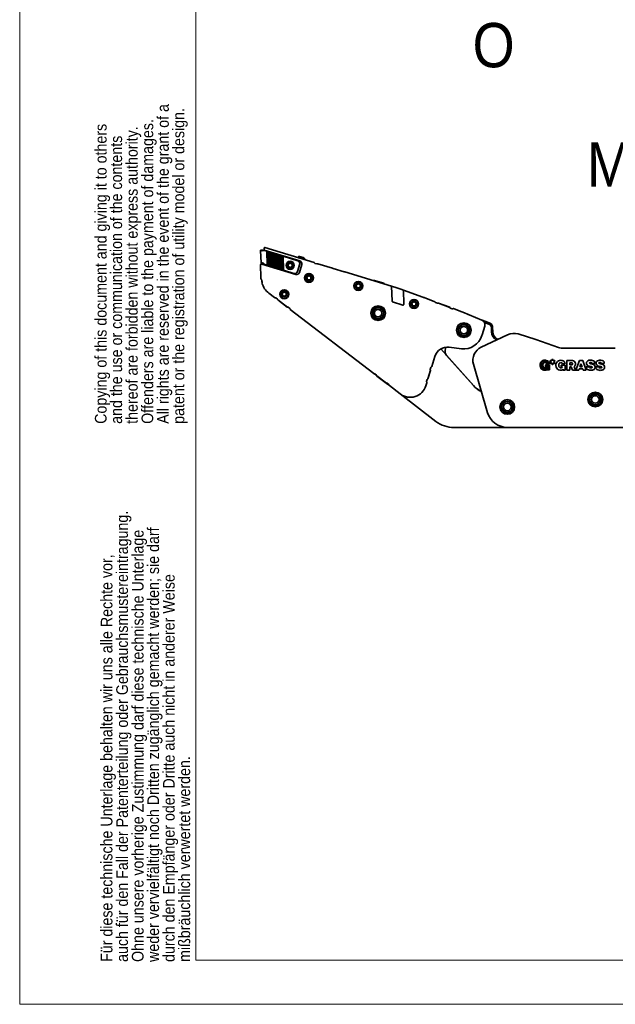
# Model space of a CAD drawing. Header units: millimetres. Extents: x 0 to 594, y 0 to 420.
# Tile 1 of 73: x 0 to 68, y 0 to 112. Entities that reach past the tile are written whole.
import ezdxf

# ---------------------------------------------------------------- set-up
doc = ezdxf.new("R2010")
doc.units = ezdxf.units.MM
doc.linetypes.add('SLD-Durchgehend', pattern=[0])
doc.styles.add('SLDTEXTSTYLE0', font='GOTHIC.TTF', dxfattribs={"width": 0.913})

# ---------------------------------------------------------------- blocks, each defined once
blk = doc.blocks.new('SW_NOTE_0_7')
at = {"color": 0, "linetype": 'Continuous', "lineweight": 0, "char_height": 1.3229, "attachment_point": 1, "rotation": 90, "style": 'SLDTEXTSTYLE0'}
for s, insert in [('patent or the registration of utility model or design.', (7.13, 0)), ('All rights are reserved in the event of the grant of a', (5.37, 0)), ('Copying of this document and giving it to others', (-1.69, 0)), ('thereof are forbidden without express authority. ', (1.84, 0)), ('Offenders are liable to the payment of damages. ', (3.6, 0)), ('and the use or communication of the contents ', (0.07, 0))]:
    blk.add_mtext(s, dxfattribs=dict(at, insert=insert))
blk = doc.blocks.new('SW_NOTE_0_8')
at = {"color": 0, "linetype": 'Continuous', "lineweight": 0, "char_height": 1.3229, "attachment_point": 1, "rotation": 90, "style": 'SLDTEXTSTYLE0'}
for s, insert in [('auch für den Fall der Patenterteilung oder Gebrauchsmustereintragung. ', (0.07, 0)), ('weder vervielfältigt noch Dritten zugänglich gemacht werden; sie darf', (3.6, 0)), ('Ohne unsere vorherige Zustimmung darf diese technische Unterlage ', (1.84, 0)), ('Für diese technische Unterlage behalten wir uns alle Rechte vor, ', (-1.69, 0)), ('durch den Empfänger oder Dritte auch nicht in anderer Weise', (5.37, 0)), ('mißbräuchlich verwertet werden.', (7.13, 0))]:
    blk.add_mtext(s, dxfattribs=dict(at, insert=insert))

msp = doc.modelspace()

# ---------------------------------------------------------------- linework, layer by layer
at = {"color": 7, "linetype": 'SLD-Durchgehend', "lineweight": 18}
for p, q in [((0.00002, -0.000074), (0.00002, 419.999926)), ((20.00002, 4.999926), (20.00002, 414.999926)), ((20.00002, 4.999926), (589.00002, 4.999926)), ((594.00002, -0.000074), (0.00002, -0.000074))]:
    msp.add_line(p, q, dxfattribs=at)
at = {"color": 7, "linetype": 'SLD-Durchgehend', "lineweight": 35}
for p, q in [((27.342673, 85.554939), (27.542577, 85.561014)), ((27.344809, 85.484576), (27.544713, 85.490646)), ((27.344809, 85.484576), (27.387029, 84.094839)), ((27.744855, 85.62117), (27.740206, 85.774478)), ((31.78611, 84.315923), (27.746991, 85.550807)), ((27.748054, 85.51562), (27.746991, 85.550807)), ((27.74859, 85.497868), (27.748054, 85.51562)), ((28.048541, 85.406325), (27.755475, 85.495926)), ((33.413058, 84.132221), (27.826335, 85.840257)), ((28.048541, 85.406325), (28.096642, 83.823082)), ((28.218007, 83.785978), (28.169916, 85.369221)), ((28.239802, 85.347853), (28.169916, 85.369221)), ((28.239802, 85.347853), (28.287903, 83.764609)), ((28.431063, 85.289376), (28.361177, 85.310744)), ((28.409268, 83.727506), (28.361177, 85.310744)), ((28.431063, 85.289376), (28.479164, 83.706137)), ((28.600529, 83.669028), (28.552438, 85.252272)), ((28.622325, 85.230904), (28.552438, 85.252272)), ((28.622325, 85.230904), (28.670426, 83.64766)), ((28.791791, 83.610556), (28.74369, 85.193795)), ((28.813586, 85.172426), (28.74369, 85.193795)), ((28.813586, 85.172426), (28.861687, 83.589188)), ((28.983052, 83.552079), (28.934951, 85.135323)), ((29.004848, 85.113954), (28.934951, 85.135323)), ((29.004848, 85.113954), (29.052949, 83.530711)), ((29.196109, 85.055482), (29.126213, 85.07685)), ((29.174314, 83.493607), (29.126213, 85.07685)), ((29.196109, 85.055482), (29.24421, 83.472239)), ((29.365575, 83.43513), (29.317474, 85.018373)), ((29.38737, 84.997005), (29.317474, 85.018373)), ((29.38737, 84.997005), (29.435471, 83.413762)), ((29.578632, 84.938533), (29.508735, 84.959901)), ((29.556836, 83.376658), (29.508735, 84.959901)), ((29.578632, 84.938533), (29.626723, 83.355289)), ((29.769893, 84.880056), (29.699997, 84.901424)), ((29.748098, 83.318186), (29.699997, 84.901424)), ((29.769893, 84.880056), (29.817984, 83.296812)), ((27.374621, 82.435222), (27.331199, 83.866658)), ((27.390764, 83.971701), (27.590678, 83.977771)), ((27.460382, 83.965323), (31.318312, 82.785837)), ((27.829553, 83.90474), (28.096642, 83.823082)), ((28.218007, 83.785978), (28.287903, 83.764609)), ((31.548357, 84.336327), (29.891258, 84.842952)), ((29.939359, 83.259708), (29.891258, 84.842952)), ((31.526025, 83.123179), (31.785971, 83.973444)), ((31.734542, 83.007144), (32.007422, 83.899698)), ((31.784023, 84.029189), (31.785971, 83.973444)), ((33.502008, 84.042288), (33.725138, 83.974065)), ((35.478925, 83.50062), (33.83033, 84.004647)), ((28.409268, 83.727506), (28.479164, 83.706137)), ((28.600529, 83.669028), (28.670426, 83.64766)), ((28.791791, 83.610556), (28.861687, 83.589188)), ((28.983052, 83.552079), (29.052949, 83.530711)), ((29.174314, 83.493607), (29.24421, 83.472239)), ((29.365575, 83.43513), (29.435471, 83.413762)), ((29.556836, 83.376658), (29.626723, 83.355289)), ((29.748098, 83.318186), (29.817984, 83.296812)), ((29.939359, 83.259708), (31.109796, 82.901872)), ((36.808745, 83.094057), (35.570478, 83.472631)), ((42.201912, 81.445199), (36.900297, 83.066068)), ((40.17301, 82.108713), (40.089543, 82.105797)), ((41.307981, 81.780704), (40.282096, 82.094348)), ((41.381861, 81.695916), (41.371897, 81.721432)), ((28.286433, 80.654812), (28.931613, 80.15975)), ((42.201912, 81.445199), (42.253102, 79.757707)), ((42.797154, 81.263216), (42.201912, 81.445199)), ((43.54921, 81.004969), (43.266019, 81.107102)), ((43.597475, 79.413873), (43.54921, 81.004969)), ((45.750261, 80.211164), (43.54921, 81.004969)), ((29.24868, 79.992082), (29.056485, 80.139564)), ((30.355916, 79.06684), (29.28487, 79.888683)), ((29.287672, 79.907543), (30.37341, 79.074424)), ((42.323813, 79.665111), (43.468287, 79.315212)), ((47.121456, 79.694933), (45.887963, 80.160361)), ((47.20446, 79.599487), (47.424928, 79.516298)), ((48.79813, 79.044473), (47.517315, 79.527752)), ((47.531864, 79.540081), (48.795353, 79.063333)), ((30.657357, 78.911162), (30.465161, 79.058644)), ((30.709173, 78.795773), (40.170784, 71.535629)), ((48.85992, 78.97484), (49.092403, 78.887122)), ((50.041989, 78.592948), (49.217766, 78.903945)), ((52.447767, 77.614662), (50.29138, 78.495012)), ((50.833613, 78.273656), (51.098725, 78.165414)), ((52.455793, 77.611314), (52.488367, 77.598012)), ((52.897777, 77.430851), (52.488367, 77.598012)), ((52.847371, 77.30741), (53.310276, 77.118403)), ((52.897777, 77.430851), (53.360676, 77.241845)), ((55.360392, 75.948185), (52.379291, 74.547009)), ((52.476402, 75.946074), (52.775493, 76.924356)), ((53.538249, 76.786927), (53.549206, 76.283695)), ((53.671554, 76.789828), (53.682507, 76.286596)), ((58.564266, 75.418072), (56.557944, 76.033266)), ((52.441473, 75.839849), (52.432632, 75.842551)), ((61.127579, 74.499619), (58.564266, 75.418072)), ((47.783102, 74.344269), (51.52077, 70.135444)), ((48.280026, 74.003788), (48.306173, 74.534468)), ((50.126657, 74.359299), (48.744123, 74.541312)), ((67.591102, 74.435986), (61.464067, 74.441012)), ((47.113876, 73.492703), (46.759219, 72.332662)), ((48.406115, 73.646562), (51.503525, 70.170302)), ((51.498841, 72.594853), (53.101058, 67.106224)), ((59.802577, 72.641474), (60.122923, 72.64121)), ((59.851637, 72.708648), (60.037589, 72.708494)), ((60.330506, 72.860114), (60.223088, 72.798209)), ((60.223193, 72.922187), (60.330506, 72.860114)), ((60.286473, 72.688224), (60.393875, 72.750113)), ((60.394054, 72.970029), (60.286771, 73.032093)), ((60.393875, 72.750113), (60.393771, 72.62617)), ((60.394159, 73.093977), (60.394054, 72.970029)), ((60.520729, 72.626066), (60.520828, 72.750014)), ((60.520828, 72.750014), (60.628147, 72.687936)), ((60.521012, 72.969895), (60.521111, 73.093873)), ((60.62841, 73.03179), (60.521012, 72.969895)), ((60.584412, 72.859905), (60.691794, 72.921784)), ((60.69172, 72.797827), (60.584412, 72.859905)), ((61.58947, 72.633268), (61.905494, 72.633194)), ((62.091222, 73.032649), (62.090323, 71.940498)), ((62.598194, 73.032232), (62.091222, 73.032649)), ((62.420428, 72.770682), (62.420235, 72.531513)), ((62.627867, 72.770508), (62.420428, 72.770682)), ((63.508342, 73.031487), (63.122209, 71.939649)), ((63.887264, 73.031174), (63.508342, 73.031487)), ((63.692079, 72.648373), (63.569998, 72.306545)), ((63.813518, 72.306347), (63.692079, 72.648373)), ((64.271654, 71.938705), (63.887264, 73.031174)), ((64.939743, 72.695818), (65.260406, 72.695555)), ((66.021786, 72.694929), (66.342444, 72.694666)), ((40.170784, 71.535629), (40.524041, 71.264567)), ((40.487851, 71.367961), (40.295656, 71.515443)), ((46.313132, 70.930592), (46.6158, 71.92057)), ((46.629032, 71.906846), (46.331779, 70.934573)), ((46.66928, 72.243712), (46.59845, 72.012034)), ((59.662571, 72.545774), (59.662387, 72.320155)), ((59.662387, 72.320155), (59.798495, 72.320046)), ((60.140089, 72.545381), (59.662571, 72.545774)), ((59.734648, 72.471114), (59.734583, 72.392912)), ((59.734583, 72.392912), (59.878151, 72.392793)), ((60.064848, 72.470841), (59.734648, 72.471114)), ((59.892183, 72.008979), (59.892138, 71.949027)), ((59.892138, 71.949027), (60.139597, 71.948823)), ((59.964836, 72.233535), (59.964662, 72.023528)), ((59.964662, 72.023528), (60.06448, 72.023448)), ((60.06448, 72.023448), (60.064848, 72.470841)), ((60.139597, 71.948823), (60.140089, 72.545381)), ((61.458762, 72.510507), (61.458598, 72.311905)), ((61.458598, 72.311905), (61.594894, 72.311935)), ((61.915964, 72.51013), (61.458762, 72.510507)), ((61.685056, 72.040371), (61.684862, 71.940826)), ((61.684862, 71.940826), (61.915493, 71.940637)), ((61.915493, 71.940637), (61.915964, 72.51013)), ((62.090323, 71.940498), (62.418814, 71.94023)), ((62.418814, 71.94023), (62.419276, 72.287993)), ((62.419276, 72.287993), (62.594474, 72.287849)), ((62.420235, 72.531513), (62.616796, 72.531349)), ((62.594474, 72.287849), (62.742885, 71.939962)), ((62.742885, 71.939962), (63.089466, 71.939679)), ((63.089466, 71.939679), (62.909335, 72.340073)), ((63.122209, 71.939649), (63.457485, 71.939376)), ((63.457485, 71.939376), (63.507572, 72.091979)), ((63.507572, 72.091979), (63.886489, 72.091666)), ((63.569998, 72.306545), (63.813518, 72.306347)), ((63.886489, 72.091666), (63.936328, 71.938983)), ((63.936328, 71.938983), (64.271654, 71.938705)), ((64.625145, 72.320016), (64.290325, 72.320289)), ((65.707187, 72.319127), (65.372363, 72.3194)), ((41.595087, 70.442718), (40.524041, 71.264567)), ((40.526843, 71.283422), (41.612581, 70.450305)), ((41.595087, 70.442718), (41.948354, 70.171653)), ((41.896528, 70.287046), (41.704332, 70.434525)), ((46.201592, 70.508757), (46.096633, 70.165445)), ((46.247602, 70.864468), (46.176772, 70.632787)), ((41.948354, 70.171653), (43.175176, 69.230278)), ((43.175176, 69.230278), (47.240779, 66.11063)), ((49.270188, 65.421807), (55.325409, 65.422174)), ((55.323368, 65.438464), (68.859444, 65.427355)), ((55.325409, 65.422174), (55.598607, 65.438238))]:
    msp.add_line(p, q, dxfattribs=at)
at = {"color": 7, "linetype": 'SLD-Durchgehend', "lineweight": 35, "flags": 128}
for points in [[(27.342673, 85.554939), (27.343408, 85.530799), (27.344004, 85.51111), (27.344451, 85.496537), (27.344719, 85.487591), (27.344809, 85.484576)], [(27.542577, 85.561014), (27.543312, 85.536874), (27.543908, 85.51718), (27.544355, 85.502611), (27.544623, 85.493666), (27.544713, 85.490646)], [(27.746991, 85.550807), (27.746951, 85.552158), (27.746822, 85.556161), (27.746623, 85.562663), (27.746365, 85.571415), (27.746037, 85.582079), (27.74567, 85.594244), (27.745272, 85.607441), (27.744855, 85.62117)], [(28.169916, 85.369221), (28.150812, 85.375057), (28.130358, 85.381311), (28.109228, 85.387773), (28.088088, 85.394235), (28.067644, 85.400489), (28.048541, 85.406325)], [(28.361177, 85.310744), (28.342074, 85.316585), (28.321619, 85.322839), (28.30049, 85.329301), (28.27935, 85.335758), (28.258905, 85.342012), (28.239802, 85.347853)], [(28.552438, 85.252272), (28.533335, 85.258113), (28.512881, 85.264362), (28.491751, 85.270824), (28.470611, 85.277286), (28.450167, 85.283539), (28.431063, 85.289376)], [(28.74369, 85.193795), (28.724596, 85.199636), (28.704142, 85.205889), (28.683012, 85.212352), (28.661873, 85.218814), (28.641428, 85.225062), (28.622325, 85.230904)], [(28.934951, 85.135323), (28.915858, 85.141164), (28.895404, 85.147412), (28.874274, 85.153874), (28.853134, 85.160337), (28.83269, 85.16659), (28.813586, 85.172426)], [(29.126213, 85.07685), (29.107119, 85.082687), (29.086665, 85.08894), (29.065535, 85.095402), (29.044395, 85.101864), (29.023951, 85.108113), (29.004848, 85.113954)], [(29.317474, 85.018373), (29.298381, 85.024215), (29.277926, 85.030463), (29.256796, 85.036925), (29.235657, 85.043387), (29.215212, 85.049641), (29.196109, 85.055482)], [(29.508735, 84.959901), (29.489642, 84.965737), (29.469188, 84.971991), (29.448058, 84.978453), (29.426918, 84.984915), (29.406474, 84.991164), (29.38737, 84.997005)], [(29.699997, 84.901424), (29.680903, 84.907265), (29.660449, 84.913519), (29.639319, 84.919976), (29.618179, 84.926438), (29.597735, 84.932692), (29.578632, 84.938533)], [(29.891258, 84.842952), (29.872165, 84.848788), (29.85171, 84.855042), (29.830581, 84.861504), (29.809441, 84.867966), (29.788996, 84.874219), (29.769893, 84.880056)], [(27.387029, 84.094839), (27.387118, 84.091973), (27.387376, 84.083455), (27.387793, 84.069572), (27.38837, 84.050776), (27.389065, 84.027675), (27.38988, 84.001026), (27.390764, 83.971701)], [(27.586933, 84.100914), (27.587022, 84.098043), (27.58728, 84.089529), (27.587707, 84.075646), (27.588274, 84.056846), (27.588979, 84.033749), (27.589784, 84.007101), (27.590678, 83.977771)], [(28.096642, 83.823082), (28.115735, 83.817245), (28.136189, 83.810992), (28.157319, 83.80453), (28.178459, 83.798068), (28.198903, 83.791819), (28.218007, 83.785978)], [(28.287903, 83.764609), (28.306996, 83.758768), (28.327451, 83.75252), (28.348581, 83.746057), (28.36972, 83.739595), (28.390165, 83.733342), (28.409268, 83.727506)], [(28.479164, 83.706137), (28.498258, 83.700296), (28.518712, 83.694042), (28.539842, 83.68758), (28.560982, 83.681118), (28.581426, 83.67487), (28.600529, 83.669028)], [(28.670426, 83.64766), (28.689519, 83.641819), (28.709973, 83.63557), (28.731103, 83.629108), (28.752243, 83.622646), (28.772688, 83.616393), (28.791791, 83.610556)], [(28.861687, 83.589188), (28.880781, 83.583347), (28.901235, 83.577093), (28.922365, 83.570631), (28.943504, 83.564174), (28.963949, 83.55792), (28.983052, 83.552079)], [(29.052949, 83.530711), (29.072042, 83.524875), (29.092496, 83.518621), (29.113626, 83.512159), (29.134766, 83.505697), (29.15521, 83.499443), (29.174314, 83.493607)], [(29.24421, 83.472239), (29.263303, 83.466397), (29.283758, 83.460144), (29.304887, 83.453687), (29.326027, 83.447225), (29.346472, 83.440971), (29.365575, 83.43513)], [(29.435471, 83.413762), (29.454565, 83.407925), (29.475019, 83.401672), (29.496149, 83.39521), (29.517289, 83.388748), (29.537733, 83.382499), (29.556836, 83.376658)], [(29.626723, 83.355289), (29.645826, 83.349448), (29.66628, 83.3432), (29.68741, 83.336737), (29.70855, 83.330275), (29.728994, 83.324022), (29.748098, 83.318186)], [(29.817984, 83.296812), (29.837087, 83.290976), (29.857542, 83.284723), (29.878672, 83.27826), (29.899811, 83.271798), (29.920256, 83.26555), (29.939359, 83.259708)], [(35.478925, 83.50062), (35.489575, 83.497367), (35.499022, 83.494481), (35.50682, 83.492097)]]:
    msp.add_lwpolyline(points, dxfattribs=at)
at = {"color": 7, "linetype": 'SLD-Durchgehend', "lineweight": 35}
for centre, radius in [((30.69154, 83.814012), 0.458334), ((30.691535, 83.814012), 0.391668), ((30.69154, 83.814012), 0.383334), ((30.691537, 83.814014), 0.346935), ((30.691537, 83.814014), 0.233332), ((32.820717, 82.392243), 0.508334), ((32.820712, 82.392245), 0.341665), ((32.820711, 82.392245), 0.333332), ((32.820717, 82.392244), 0.288676), ((32.820708, 82.392239), 0.230939), ((38.427011, 81.480729), 0.508334), ((38.427011, 81.480726), 0.341668), ((38.427014, 81.480727), 0.333334), ((38.42701, 81.480727), 0.288675), ((38.427008, 81.480731), 0.230939), ((30.01906, 80.543043), 0.508334), ((30.01906, 80.54304), 0.341668), ((30.019063, 80.543042), 0.333334), ((30.019062, 80.543042), 0.288674), ((30.019062, 80.543043), 0.230943), ((44.748349, 79.439729), 0.508332), ((44.748349, 79.439729), 0.341667), ((44.748349, 79.439729), 0.333332), ((44.748352, 79.43973), 0.288674), ((44.74835, 79.439732), 0.230942), ((40.675685, 78.39132), 0.836668), ((40.675685, 78.391315), 0.670002), ((40.675687, 78.391313), 0.666665), ((40.675685, 78.391315), 0.613077), ((40.675688, 78.391318), 0.428902), ((50.403601, 76.462887), 0.836668), ((50.4036, 76.462889), 0.67), ((50.403601, 76.462886), 0.666667), ((50.403598, 76.462889), 0.613077), ((50.403599, 76.462886), 0.428902), ((65.319403, 68.602961), 0.836667), ((65.319403, 68.602965), 0.67), ((65.319406, 68.602963), 0.666668), ((55.325268, 67.755506), 0.836667), ((55.325269, 67.755508), 0.67), ((55.32527, 67.755505), 0.666667), ((55.32527, 67.755505), 0.613077), ((55.325269, 67.755508), 0.4289), ((65.319401, 68.602963), 0.613077), ((65.319401, 68.602963), 0.428901)]:
    msp.add_circle(centre, radius, dxfattribs=at)
for centre, radius, start, end in [((27.5934, 85.650208), 0.166847, 276.26539971, 289.86421435), ((27.70674, 85.336543), 0.166667, 72.99790942, 109.86952163), ((27.80684, 85.776506), 0.066665, 72.99650986, 181.74327989), ((27.431172, 83.869695), 0.10002, 143.54003037, 181.7405083), ((27.572726, 83.931032), 0.166614, 23.53209768, 60.65213597), ((27.878297, 84.064147), 0.166693, 203.54640342, 252.99737163), ((27.694151, 83.99832), 0.099821, 301.17177527, 321.2093249), ((31.450907, 84.017572), 0.333319, 1.99739292, 73.00066579), ((31.688639, 83.997147), 0.333345, 343.00220919, 72.99815835), ((33.393552, 84.068451), 0.066687, 16.37761373, 72.99238404), ((33.521472, 84.106016), 0.066635, 196.35355125, 253.01644653), ((33.754376, 84.069699), 0.100004, 253.00001215, 319.42105444), ((31.207257, 83.22064), 0.333334, 252.99932314, 342.99941147), ((31.415774, 83.104604), 0.333334, 252.99932314, 342.99941147), ((29.702396, 82.505552), 2.328837, 181.73056089, 186.28260426), ((27.453839, 82.258021), 0.066697, 186.30104366, 244.30163287), ((27.396023, 82.137851), 0.066658, 9.04471203, 64.3121555), ((29.70881, 82.506391), 2.275308, 189.05416132, 195.09873565), ((27.415531, 81.887656), 0.099974, 309.7780086, 15.10679415), ((29.706929, 82.50601), 2.333398, 197.33324476, 232.49957545), ((40.092499, 82.0223), 0.083549, 92.02759184, 112.08816149), ((40.184604, 81.775378), 0.333536, 73.00447752, 91.99219979), ((41.278741, 81.685074), 0.1, 21.31993009, 72.99813733), ((39.871454, 71.694204), 10.006283, 70.16921924, 72.99912705), ((28.972193, 80.212616), 0.066645, 232.49018427, 289.14442434), ((29.015897, 80.086645), 0.066692, 52.51228972, 109.12231889), ((29.187788, 79.912736), 0.100019, 357.02393284, 52.49645782), ((29.187056, 79.91285), 0.100755, 346.12172466, 356.98058963), ((42.353036, 79.760724), 0.099979, 181.7293238, 253.00514455), ((43.497526, 79.410837), 0.099995, 252.99816455, 1.73957631), ((42.360214, 70.810419), 9.993319, 69.32842769, 70.16995206), ((47.097927, 79.63256), 0.066664, 12.69465418, 69.3317869), ((47.228001, 79.661863), 0.066671, 192.6962428, 249.32340738), ((47.460235, 79.609833), 0.099977, 249.31952236, 304.81524085), ((47.460564, 79.609472), 0.099493, 304.77827575, 315.77681904), ((30.404481, 78.978793), 0.100552, 107.99904462, 118.880253), ((30.404282, 78.979298), 0.10001, 52.50216416, 107.98018195), ((30.616817, 78.858294), 0.066622, 355.84789278, 52.51936971), ((30.749798, 78.84868), 0.066705, 175.88233733, 232.48123847), ((48.895404, 79.068428), 0.10018, 182.91537556, 193.83464195), ((48.89523, 79.068405), 0.100006, 193.84550253, 249.32409076), ((49.115936, 78.94948), 0.066651, 249.32393034, 305.96765274), ((49.194229, 78.841557), 0.06668, 69.33021447, 125.95125171), ((46.521477, 69.261523), 9.97344, 67.79050385, 69.32977089), ((52.233584, 77.09003), 0.566668, 343.00036616, 67.79214401), ((53.149943, 78.048323), 0.800314, 238.08347143, 247.78601331), ((53.171676, 76.778949), 0.366659, 1.24675851, 67.78974278), ((53.171668, 76.77894), 0.500005, 1.24774121, 67.78934277), ((49.924956, 76.726168), 2.668037, 340.59769614, 342.99920448), ((54.682268, 76.308361), 1.133331, 181.24708708, 238.00381443), ((54.682268, 76.308363), 0.999998, 181.24729435, 244.17752507), ((56.06935, 74.439859), 1.666635, 72.95265427, 115.17490465), ((50.403606, 76.46288), 2.121734, 262.49980552, 343.0001583), ((48.548336, 73.054141), 1.500003, 82.50010233, 162.99988473), ((48.779434, 73.979196), 0.500013, 177.18099208, 221.70166122), ((53.079909, 73.056395), 1.647057, 115.17445166, 196.27345935), ((61.464894, 75.441041), 1.000029, 250.28717423, 269.95258734), ((59.663955, 72.512881), 0.613833, 147.54283188, 190.95542121), ((59.656984, 72.515265), 0.53312, 151.02562416, 189.36962561), ((59.509321, 72.611213), 0.430582, 106.88986034, 147.54066131), ((59.583055, 72.52378), 0.465184, 113.69014183, 147.53000376), ((59.679116, 72.51706), 0.38211, 153.75078636, 173.93216805), ((59.635422, 72.541119), 0.332289, 121.5741045, 154.1392723), ((60.047285, 72.393411), 0.696638, 156.28670377, 164.38931168), ((59.603775, 72.300025), 0.755789, 78.31266277, 106.88754252), ((59.617784, 72.306943), 0.679956, 80.33657493, 109.02346546), ((59.558788, 72.608015), 0.163079, 119.22423793, 156.29743402), ((59.595772, 72.53078), 0.322725, 59.52234479, 114.59854241), ((59.60178, 72.531153), 0.251148, 65.78386895, 119.22293343), ((59.633618, 72.601951), 0.173521, 13.16575478, 65.7825256), ((59.641611, 72.566336), 0.420722, 19.74837445, 77.60469854), ((59.663063, 72.586662), 0.463084, 6.76475232, 78.31193818), ((59.602403, 72.572019), 0.284227, 28.73131621, 56.45644503), ((60.254783, 72.743218), 0.063471, 119.95706505, 299.95258757), ((60.254982, 72.977139), 0.063485, 59.95234719, 239.95071171), ((60.45725, 72.626121), 0.063479, 179.95516947, 359.95068255), ((60.457635, 73.093925), 0.063476, 359.95292417, 179.95292417), ((60.659936, 72.742879), 0.063478, 239.9470396, 59.95316523), ((60.660102, 72.976787), 0.06348, 299.95034926, 119.95034926), ((61.461583, 72.491349), 0.617931, 136.68025461, 200.75981059), ((61.394004, 72.455632), 0.597665, 74.5075146, 129.72742381), ((61.469638, 72.527327), 0.301468, 153.71858675, 168.7758264), ((61.393021, 72.565578), 0.215834, 61.83479088, 153.81763538), ((61.405695, 72.589264), 0.18897, 13.46565398, 61.83291391), ((61.473153, 72.605925), 0.4332, 3.60898241, 79.29134534), ((62.597511, 72.245991), 0.786241, 72.45088023, 89.9502392), ((62.627766, 72.650677), 0.119831, 264.7473228, 89.9515837), ((62.727753, 72.657863), 0.354267, 23.71149534, 72.44938727), ((62.66984, 72.654421), 0.410455, 326.5041535, 13.62238064), ((62.781864, 72.681588), 0.295183, 13.61867451, 23.71879982), ((64.673911, 72.72342), 0.354405, 146.48585245, 210.07366864), ((64.636674, 72.721776), 0.325007, 98.99399716, 142.61664165), ((64.780846, 71.987388), 1.073259, 85.0969251, 100.46717715), ((64.681007, 72.742668), 0.036519, 150.2712291, 206.62576741), ((64.741455, 72.79351), 0.11482, 215.8272585, 245.1558003), ((64.709744, 72.717453), 0.074372, 109.57687648, 144.37025694), ((64.776546, 72.447973), 0.351722, 84.26677443, 105.11642289), ((64.889447, 73.113083), 0.466997, 245.15256813, 257.37472167), ((63.816782, 68.921195), 3.860196, 70.55743253, 75.43750543), ((64.799854, 72.604479), 0.193818, 56.17457611, 86.50108199), ((64.868436, 72.57839), 0.478348, 58.64348158, 89.50381354), ((64.855791, 72.699447), 0.084031, 357.52522242, 51.80936014), ((64.946842, 72.722358), 0.314708, 355.11430165, 57.19383581), ((65.755921, 72.722532), 0.354377, 146.48303417, 210.07648691), ((65.718722, 72.720891), 0.325008, 98.99485773, 142.61780529), ((65.862916, 71.985952), 1.073807, 85.10086836, 100.46323388), ((65.763087, 72.741777), 0.036556, 150.30227068, 206.59472583), ((65.823493, 72.792621), 0.11482, 215.8272585, 245.1558003), ((65.791768, 72.716576), 0.074353, 109.56703555, 144.37240086), ((65.858587, 72.447108), 0.351698, 84.26604897, 105.11714834), ((65.971485, 73.112194), 0.466997, 245.15256813, 257.37472167), ((64.899288, 68.921837), 3.858596, 70.55642025, 75.43851771), ((65.88194, 72.603718), 0.193687, 56.16412457, 86.51153354), ((65.950437, 72.577377), 0.478476, 58.64771441, 89.4989671), ((65.937796, 72.69854), 0.084067, 357.53797261, 51.79660995), ((66.028906, 72.721487), 0.314683, 355.11068036, 57.19668406), ((40.211371, 71.588535), 0.066681, 232.50688912, 289.12771949), ((40.255068, 71.462523), 0.066692, 52.51228972, 109.12231889), ((46.694081, 71.982797), 0.1, 163.00021217, 218.48172476), ((46.693898, 71.982629), 0.099753, 218.47155665, 229.4382819), ((46.73303, 72.224227), 0.066661, 106.36558248, 163.00441529), ((46.695454, 72.352164), 0.06668, 286.36988531, 342.99378428), ((59.861407, 72.551104), 0.81495, 190.95549774, 206.70894194), ((60.094476, 72.605066), 0.979549, 190.38613652, 201.3847239), ((59.544468, 72.391619), 0.460146, 206.70686113, 233.35949241), ((59.606625, 72.438568), 0.465136, 204.20045996, 227.37593549), ((59.589532, 72.452204), 0.535653, 233.35918881, 283.90721963), ((59.587235, 72.46082), 0.469297, 230.95982556, 282.50219088), ((59.79267, 72.489075), 0.498237, 172.11208297, 188.02819105), ((59.738313, 72.488792), 0.444434, 188.97082966, 214.73439604), ((59.752298, 72.500834), 0.384379, 167.98101311, 185.54716766), ((59.847039, 72.510035), 0.479566, 185.54709474, 197.31459366), ((59.617949, 72.433465), 0.314844, 218.94411408, 254.71174921), ((59.673329, 72.455822), 0.297593, 197.30367755, 218.6057226), ((59.590658, 72.389813), 0.191802, 218.60560943, 253.91928266), ((59.610361, 72.498045), 0.375927, 258.42524743, 288.26969423), ((59.614038, 72.470883), 0.276177, 253.9174122, 292.19274708), ((59.627794, 72.356032), 0.358612, 279.79895134, 340.02645879), ((59.585462, 72.468738), 0.552681, 283.90477596, 303.70856148), ((59.669134, 72.335834), 0.130321, 292.19146636, 353.04154553), ((59.638926, 72.366314), 0.242296, 291.62271093, 327.37155802), ((59.549919, 72.38376), 0.328357, 333.19193594, 1.57637031), ((61.535364, 72.519344), 0.696845, 200.76189226, 221.8914399), ((61.32685, 72.332303), 0.416734, 221.89058153, 263.5625575), ((61.626166, 72.49636), 0.461029, 168.7874269, 199.63598402), ((61.416563, 72.421583), 0.238487, 199.63786315, 245.03080104), ((61.348446, 72.523593), 0.609239, 263.56136571, 287.18145881), ((61.405964, 72.39881), 0.213369, 245.02929337, 289.9368403), ((61.383644, 72.460255), 0.278742, 289.94323985, 305.8585868), ((61.423139, 72.281949), 0.356315, 287.18492585, 317.31316602), ((61.476846, 72.331291), 0.119625, 305.86265751, 350.6881101), ((62.80757, 72.563247), 0.245282, 294.51254573, 326.50922286), ((64.678074, 72.297685), 0.388407, 176.66363925, 226.27827399), ((64.643001, 72.774576), 0.358309, 219.67430646, 251.19614923), ((64.703679, 72.398323), 0.481549, 232.36398776, 265.4581924), ((65.451354, 75.51041), 3.2108, 253.27784006, 258.8478837), ((64.745884, 72.313885), 0.120895, 177.09308403, 259.7857722), ((64.795983, 72.787697), 0.879142, 261.46763202, 289.8068381), ((64.818045, 72.652625), 0.467192, 258.442921, 282.73540894), ((64.730317, 71.936637), 0.43525, 62.84584728, 76.71459752), ((64.908441, 72.263467), 0.067721, 280.71908674, 8.13698105), ((64.893132, 72.244438), 0.087179, 19.16084454, 65.73425086), ((64.995462, 72.248592), 0.304377, 288.86530162, 359.67794829), ((64.959234, 72.199228), 0.389058, 48.61476526, 68.52068665), ((64.988876, 72.277079), 0.312421, 354.45327197, 43.24652995), ((65.760157, 72.296818), 0.388451, 176.66732808, 226.27522438), ((65.724958, 72.773578), 0.358174, 219.66966689, 251.20319682), ((65.785706, 72.397387), 0.481502, 232.36123004, 265.45901403), ((66.533067, 75.507948), 3.209194, 253.27537245, 258.84814141), ((65.827915, 72.312986), 0.120883, 177.08819761, 259.79065862), ((65.878023, 72.786792), 0.879126, 261.46737618, 289.80709395), ((65.900086, 72.651712), 0.467167, 258.44260188, 282.73575783), ((65.812392, 71.93582), 0.435172, 62.8452251, 76.71709142), ((65.990479, 72.262578), 0.067721, 280.71908674, 8.13698105), ((65.975158, 72.243543), 0.087191, 19.16254173, 65.72646021), ((66.077491, 72.247714), 0.304391, 288.86610851, 359.67583132), ((66.041258, 72.198277), 0.389121, 48.61918936, 68.52208066), ((66.070899, 72.276188), 0.31244, 354.45402745, 43.24506195), ((40.426959, 71.288615), 0.100019, 357.02393284, 52.49645782), ((40.426305, 71.288724), 0.100678, 346.11676084, 356.98116628), ((41.643554, 70.354928), 0.10028, 107.99083333, 118.90215744), ((41.643453, 70.355179), 0.10001, 52.50216416, 107.98018195), ((46.240536, 70.613301), 0.066675, 163.00718522, 219.63032984), ((46.137844, 70.528253), 0.066662, 342.99549187, 39.63231544), ((46.343237, 70.835225), 0.100006, 107.51922009, 162.99741225), ((46.343297, 70.834969), 0.100268, 96.59619243, 107.50783754), ((41.855972, 70.234169), 0.066639, 355.85146343, 52.51211238), ((41.988943, 70.224556), 0.066679, 175.87853972, 232.50329805), ((44.31153, 70.711207), 1.866668, 232.50008037, 342.99996539), ((53.220763, 71.700404), 2.300025, 221.70182335, 248.70651871), ((53.265441, 71.6848), 2.33332, 221.60671367, 248.14007294), ((55.325267, 67.7555), 2.317037, 196.27322977, 269.95305143), ((49.269998, 68.755174), 3.333368, 232.50016174, 270.00327975)]:
    msp.add_arc(centre, radius, start, end, dxfattribs=at)
for points, knots in [([(27.344809, 85.484576), (27.351646, 85.484228), (27.363933, 85.483604), (27.389956, 85.482414), (27.437905, 85.481148), (27.514591, 85.480531), (27.577471, 85.483011), (27.611609, 85.484357)], [0, 0, 0, 0, 0.0769528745, 0.1382764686, 0.2928006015, 0.6160519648, 1, 1, 1, 1]), ([(27.544713, 85.490646), (27.54512, 85.49052), (27.546835, 85.489992), (27.549938, 85.489151), (27.556024, 85.487465), (27.56801, 85.485112), (27.583004, 85.48339), (27.598831, 85.483257), (27.607351, 85.483991), (27.611609, 85.484357)], [0, 0, 0, 0, 0.0188878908, 0.0796188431, 0.1425771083, 0.2989994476, 0.620859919, 0.8104919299, 1, 1, 1, 1]), ([(27.460382, 83.965323), (27.460097, 83.96541), (27.447827, 83.96914), (27.423091, 83.97157), (27.390967, 83.962874), (27.366703, 83.947896), (27.355807, 83.935098), (27.350729, 83.929133)], [0, 0, 0, 0, 0.0072816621, 0.3139155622, 0.5904629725, 0.8091225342, 1, 1, 1, 1]), ([(27.654385, 84.076262), (27.62353, 84.079341), (27.576823, 84.084001), (27.515404, 84.087822), (27.472798, 84.090246), (27.437239, 84.092104), (27.409462, 84.093517), (27.393823, 84.094439), (27.387029, 84.094839)], [0, 0, 0, 0, 0.3470126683, 0.5252935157, 0.6887060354, 0.8246538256, 0.9238213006, 1, 1, 1, 1]), ([(27.745819, 83.912911), (27.740901, 83.91026), (27.728252, 83.903441), (27.702567, 83.89728), (27.680081, 83.898657), (27.666937, 83.902176), (27.665114, 83.902731), (27.664796, 83.902828)], [0, 0, 0, 0, 0.1995130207, 0.5130923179, 0.9317858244, 0.988115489, 1, 1, 1, 1]), ([(30.296093, 83.883536), (30.299073, 83.883001), (30.304134, 83.882093), (30.309907, 83.881932), (30.313272, 83.880853), (30.314127, 83.881391), (30.314173, 83.88142)], [0, 0, 0, 0, 0.4915214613, 0.8347736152, 0.9910856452, 1, 1, 1, 1]), ([(30.324822, 83.977507), (30.327592, 83.976281), (30.332292, 83.9742), (30.337177, 83.971113), (30.340559, 83.970121), (30.340972, 83.969198), (30.340995, 83.969148)], [0, 0, 0, 0, 0.4918482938, 0.8345429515, 0.990991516, 1, 1, 1, 1]), ([(30.758943, 84.191374), (30.758915, 84.191422), (30.758415, 84.192298), (30.759415, 84.195624), (30.759644, 84.201424), (30.760534, 84.20648), (30.761059, 84.209459)], [0, 0, 0, 0, 0.009012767, 0.1653024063, 0.5082897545, 1, 1, 1, 1]), ([(30.846671, 84.164552), (30.846721, 84.164576), (30.847632, 84.165014), (30.848652, 84.168347), (30.851714, 84.173272), (30.853804, 84.177964), (30.855035, 84.180729)], [0, 0, 0, 0, 0.0091246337, 0.1653037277, 0.5081561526, 1, 1, 1, 1]), ([(31.620289, 84.680326), (31.620819, 84.682496), (31.624859, 84.699047), (31.632193, 84.729087), (31.641758, 84.768069), (31.649452, 84.800257), (31.655068, 84.821893), (31.657282, 84.832639), (31.658225, 84.835697), (31.658238, 84.83574)], [0, 0, 0, 0, 0.04189880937, 0.31948184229, 0.57985096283, 0.79461629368, 0.93999709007, 0.99915540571, 1, 1, 1, 1]), ([(32.451307, 84.411394), (32.431001, 84.446796), (32.363708, 84.564113), (32.089537, 84.755081), (31.812914, 84.807806), (31.62928, 84.842808)], [0, 0, 0, 0, 0.12685111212, 0.42036704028, 1, 1, 1, 1]), ([(30.528044, 83.447294), (30.529269, 83.450064), (30.531348, 83.454766), (30.534432, 83.459653), (30.535425, 83.463036), (30.536349, 83.463449), (30.536399, 83.463472)], [0, 0, 0, 0, 0.4916696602, 0.8345637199, 0.9909926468, 1, 1, 1, 1]), ([(30.622011, 83.418565), (30.622551, 83.421547), (30.623467, 83.426609), (30.623603, 83.432377), (30.624706, 83.435751), (30.624158, 83.436602), (30.624127, 83.43665)], [0, 0, 0, 0, 0.4916388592, 0.8344538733, 0.9907149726, 1, 1, 1, 1]), ([(31.042075, 83.658876), (31.042101, 83.658826), (31.042562, 83.657929), (31.045854, 83.656888), (31.050806, 83.653837), (31.055496, 83.651747), (31.058257, 83.650516)], [0, 0, 0, 0, 0.0092495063, 0.165053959, 0.5082726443, 1, 1, 1, 1]), ([(31.068897, 83.746609), (31.068946, 83.746636), (31.069831, 83.747125), (31.073144, 83.746139), (31.078955, 83.745907), (31.084008, 83.745014), (31.086987, 83.744488)], [0, 0, 0, 0, 0.0092495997, 0.1655090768, 0.5081057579, 1, 1, 1, 1]), ([(35.542881, 83.48107), (35.536861, 83.482909), (35.524839, 83.486581), (35.51282, 83.49026), (35.50682, 83.492097)], [0, 0, 0, 0, 0.5007942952, 1, 1, 1, 1]), ([(35.542881, 83.48107), (35.545153, 83.480374), (35.550486, 83.478741), (35.559687, 83.475934), (35.566614, 83.473814), (35.570478, 83.472631)], [0, 0, 0, 0, 0.24696282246, 0.57989986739, 1, 1, 1, 1]), ([(36.808745, 83.094057), (36.812232, 83.092991), (36.818815, 83.090979), (36.827767, 83.088236), (36.833485, 83.086497), (36.836103, 83.085694), (36.836352, 83.085618)], [0, 0, 0, 0, 0.37892464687, 0.71539511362, 0.97300446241, 1, 1, 1, 1]), ([(36.836352, 83.085618), (36.838706, 83.084896), (36.846476, 83.082512), (36.858498, 83.078843), (36.868164, 83.07589), (36.872412, 83.074591)], [0, 0, 0, 0, 0.1959130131, 0.6465813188, 1, 1, 1, 1]), ([(36.872412, 83.074591), (36.874677, 83.073899), (36.879996, 83.072275), (36.888823, 83.069574), (36.895853, 83.067423), (36.89983, 83.06621), (36.900297, 83.066068)], [0, 0, 0, 0, 0.2436691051, 0.5721513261, 0.9497782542, 1, 1, 1, 1])]:
    msp.add_open_spline(points, degree=3, knots=knots, dxfattribs=at)

# ---------------------------------------------------------------- block references
at = {"color": 7, "linetype": 'Continuous', "lineweight": 0}
for name, p in [('SW_NOTE_0_7', (10.228596, 65.838655)), ('SW_NOTE_0_8', (10.891948, 4.804509))]:
    msp.add_blockref(name, p, dxfattribs=at)

# ---------------------------------------------------------------- texts
at = {"color": 7, "linetype": 'Continuous', "insert": (51.393119, 111.305965), "char_height": 5.027083, "attachment_point": 1, "style": 'SLDTEXTSTYLE0'}
msp.add_mtext('O', dxfattribs=at)
at = {"color": 7, "linetype": 'Continuous', "lineweight": 0, "insert": (99.835467, 97.755107), "char_height": 5, "attachment_point": 2, "style": 'SLDTEXTSTYLE0'}
msp.add_mtext('Montagehinweis Beschlag', dxfattribs=at)

doc.saveas('drawing.dxf')
